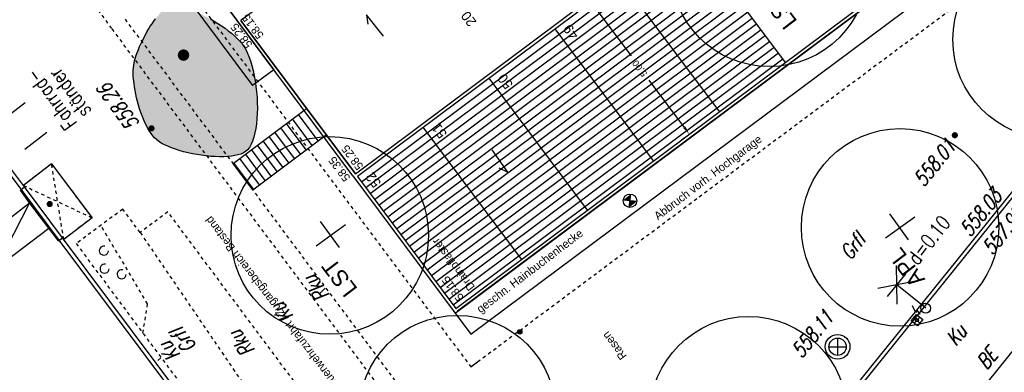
# Model space of a CAD drawing. Header units: metres. Extents: x 2 to 485, y 6 to 594.
# Tile 20 of 176: x 180 to 210, y 140 to 151. Entities that reach past the tile are written whole.
import ezdxf
from ezdxf.enums import TextEntityAlignment as Align

# ---------------------------------------------------------------- set-up
doc = ezdxf.new("R2010")
doc.units = ezdxf.units.M
doc.header["$LTSCALE"] = 0.0125
doc.header["$PDMODE"] = 35
doc.header["$PDSIZE"] = 0.1
for name, pattern in [('260241_A_bea$0$GESTRICHELT', [0.4, 0.2, -0.2]), ('260241_A_bea$0$GESTRICHELTX2', [0.7, 0.5, -0.2]), ('260241_A_bea$0$PUNKTIERT', [0.2, 0, -0.2])]:
    doc.linetypes.add(name, pattern=pattern)
for name, color, linetype in [('260241_A_bea$0$B07_FLSTGR', 9, 'Continuous'), ('260241_A_bea$0$B10_GEBAEUDE', 1, 'Continuous'), ('260241_A_bea$0$B13_GEB_ZUBEHOER', 12, 'Continuous'), ('260241_A_bea$0$B14_GEB_ZUB_GESTR', 12, 'Continuous'), ('260241_A_bea$0$B23_EINFASS', 5, 'Continuous'), ('260241_A_bea$0$B25_EINFASS_GEPKT', 7, '260241_A_bea$0$PUNKTIERT'), ('260241_A_bea$0$B28_VEINFASS_TXT', 5, 'Continuous'), ('260241_A_bea$0$B30_BEWSYM', 3, 'Continuous'), ('260241_A_bea$0$B31_BEWLIN', 3, 'Continuous'), ('260241_A_bea$0$B32_BEWLIN_GESTR', 3, 'Continuous'), ('260241_A_bea$0$B34_ZUBEHOER_1', 6, 'Continuous'), ('260241_A_bea$0$B38_SPARTEN1_SYM', 2, 'Continuous'), ('260241_A_bea$0$B53_HAUPTHOEHEN', 4, 'Continuous'), ('260241_A_bea$0$B54_HOEHEN', 253, 'Continuous'), ('f_baum', 3, 'Continuous'), ('f_einfassung', 51, 'Continuous'), ('f_masze_100', 7, 'Continuous'), ('f_schraff', 251, 'Continuous'), ('f_text_100', 7, 'Continuous'), ('f_weg', 2, 'Continuous')]:
    doc.layers.add(name, color=color, linetype=linetype)
doc.layers.add('260241_A_bea$0$f_fill_baum', color=86, linetype='Continuous', lineweight=18)
doc.styles.add('260241_A_bea$0$ROMANS', font='ROMANS')
doc.styles.add('Arial', font='arial.ttf')

# ---------------------------------------------------------------- blocks, each defined once
blk = doc.blocks.new('260241_A_bea$0$BEL_SCHALTK')
for p, q in [((0.2, 0.23), (0.33, 0.5)), ((-0.165, 0.165), (0.165, 0.165)), ((-0.165, -0.165), (-0.165, 0.165)), ((0.165, 0.165), (0.165, -0.165)), ((0.33, 0.25), (0.2, 0.23)), ((0.26, 0.065), (0.33, 0.25)), ((0.26, 0.115), (0.26, 0.065)), ((0.295, 0.105), (0.26, 0.065)), ((0.165, -0.165), (-0.165, -0.165))]:
    blk.add_line(p, q)
blk.add_point((0, 0))
blk = doc.blocks.new('260241_A_bea$0$BEL_MAST')
for p, q in [((0.15, 0.25), (-0.15, 0.5)), ((-0.15, 0.25), (0.15, 0.5)), ((-0.15, 0.375), (0.15, 0.375)), ((0, 0), (0, 0.375))]:
    blk.add_line(p, q)
blk.add_circle((0, 0), 0.05)
blk = doc.blocks.new('260241_A_bea$0$HOEHENPKT_ZENTR')
at = {"const_width": 0.75}
blk.add_lwpolyline([(-0.375, 0, 1), (0.375, 0, 1)], format="xyb", close=True, dxfattribs=at)
blk = doc.blocks.new('260241_A_bea$0$Laubbaum_Stamm')
at = {"lineweight": -2}
blk.add_hatch(color=256, dxfattribs=at).paths.add_polyline_path([(0, 0.5, -1), (0, -0.5, -1)], flags=0)
blk = doc.blocks.new('260241_A_bea$0$Symbol_Gebuesch')
at = {"lineweight": -2}
for centre in [(0, 0.127426), (-0.18, 0.002426), (0.18, 0.002426)]:
    blk.add_arc(centre, 0.055, 309.5211964, 230.4788036, dxfattribs=at)
blk = doc.blocks.new('260241_A_bea$0$Hoehenpunkt_einfach')
at = {"lineweight": -2}
blk.add_hatch(color=256, dxfattribs=at).paths.add_polyline_path([(0, 0.105, -1), (0, -0.105, -1)], flags=0)
blk.add_circle((0, 0), 0.105, dxfattribs=at)

msp = doc.modelspace()

# ---------------------------------------------------------------- hatches: boundary and pattern name
at = {"layer": '260241_A_bea$0$f_fill_baum'}
h = msp.add_hatch(color=256, dxfattribs=at)
h.dxf.hatch_style = 1
h.paths.add_polyline_path([(184.304, 151.134), (184.367, 151.159), (184.444, 151.169), (184.531, 151.167), (184.617, 151.164), (184.714, 151.148), (184.818, 151.122), (184.922, 151.096), (185.032, 151.059), (185.145, 151.013), (185.259, 150.968), (185.375, 150.915), (185.491, 150.856), (185.606, 150.796), (185.721, 150.73), (185.831, 150.66), (185.942, 150.59), (186.048, 150.516), (186.146, 150.441), (186.244, 150.366), (186.333, 150.289), (186.411, 150.212), (186.488, 150.135), (186.554, 150.059), (186.604, 149.987), (186.667, 149.895), (186.724, 149.783), (186.774, 149.655), (186.823, 149.527), (186.866, 149.384), (186.901, 149.231), (186.937, 149.079), (186.965, 148.917), (186.986, 148.752), (187.007, 148.587), (187.021, 148.419), (187.026, 148.254), (187.031, 148.088), (187.027, 147.925), (187.015, 147.77), (187.003, 147.616), (186.983, 147.47), (186.954, 147.339), (186.925, 147.207), (186.887, 147.09), (186.839, 146.994), (186.791, 146.897), (186.733, 146.82), (186.666, 146.771), (186.61, 146.728), (186.533, 146.696), (186.441, 146.672), (186.349, 146.647), (186.242, 146.631), (186.124, 146.622), (186.007, 146.614), (185.879, 146.613), (185.746, 146.619), (185.613, 146.626), (185.475, 146.64), (185.337, 146.66), (185.198, 146.679), (185.058, 146.705), (184.923, 146.736), (184.789, 146.767), (184.659, 146.804), (184.538, 146.845), (184.417, 146.886), (184.306, 146.931), (184.209, 146.98), (184.111, 147.029), (184.027, 147.082), (183.963, 147.138), (183.908, 147.186), (183.855, 147.248), (183.804, 147.321), (183.752, 147.393), (183.703, 147.476), (183.657, 147.566), (183.611, 147.657), (183.568, 147.755), (183.528, 147.858), (183.489, 147.962), (183.453, 148.07), (183.422, 148.18), (183.39, 148.29), (183.362, 148.401), (183.339, 148.511), (183.316, 148.622), (183.298, 148.732), (183.286, 148.838), (183.261, 149.048), (183.257, 149.242), (183.28, 149.397), (183.3, 149.528), (183.35, 149.693), (183.419, 149.868), (183.454, 149.956), (183.494, 150.046), (183.537, 150.136), (183.58, 150.226), (183.627, 150.316), (183.676, 150.403), (183.725, 150.49), (183.777, 150.574), (183.83, 150.653), (183.882, 150.731), (183.935, 150.804), (183.989, 150.868), (184.097, 150.997), (184.205, 151.093)])

# ---------------------------------------------------------------- linework, layer by layer
for p, q in [((198.332, 145.075), (198.378, 145.48)), ((198.558, 145.255), (198.153, 145.3))]:
    msp.add_line(p, q)
at = {"color": 252}
for p, q in [((204.665, 141.107), (204.665, 140.582)), ((204.402, 140.844), (204.927, 140.844))]:
    msp.add_line(p, q, dxfattribs=at)
msp.add_circle((198.355, 145.278), 0.204)
for major_axis in [(-0.265, 0.265), (-0.186, 0.186)]:
    msp.add_ellipse((204.665, 140.844), major_axis=major_axis, ratio=1, start_param=3.926991, end_param=10.210176, dxfattribs=at)
for points in [[(198.378, 145.48), (198.355, 145.278), (198.153, 145.3)], [(198.558, 145.255), (198.355, 145.278), (198.332, 145.075)]]:
    msp.add_solid(points)
at = {"layer": '260241_A_bea$0$B07_FLSTGR', "color": 30, "linetype": 'Continuous'}
msp.add_line((147.972, 68.76), (322.482, 284.91), dxfattribs=at)
at = {"layer": '260241_A_bea$0$B10_GEBAEUDE', "color": 7, "linetype": '260241_A_bea$0$GESTRICHELT'}
for p, q in [((193.722, 140.388), (219.951, 159.899)), ((182.924, 154.406), (193.515, 140.24))]:
    msp.add_line(p, q, dxfattribs=at)
at = {"layer": '260241_A_bea$0$B10_GEBAEUDE', "color": 7, "linetype": 'Continuous'}
for p, q in [((179.855, 145.627), (174.336, 152.973)), ((181.012, 144.077), (179.855, 145.627)), ((187.252, 135.74), (181.012, 144.077))]:
    msp.add_line(p, q, dxfattribs=at)
at = {"layer": '260241_A_bea$0$B10_GEBAEUDE', "color": 252, "linetype": 'Continuous'}
msp.add_line((193.515, 140.24), (193.722, 140.388), dxfattribs=at)
at = {"layer": '260241_A_bea$0$B13_GEB_ZUBEHOER', "color": 7, "linetype": 'Continuous'}
for p, q in [((179.952, 145.699), (174.432, 153.045)), ((180.777, 146.394), (179.92, 145.74)), ((180.777, 146.394), (182.006, 144.761)), ((179.952, 145.699), (179.92, 145.74)), ((179.829, 145.599), (179.952, 145.699)), ((180.109, 145.212), (179.829, 145.599)), ((181.109, 144.149), (179.952, 145.699)), ((181.109, 144.149), (179.952, 145.699)), ((178.506, 144), (180.109, 145.212)), ((180.109, 145.212), (179.088, 143.23)), ((180.691, 144.442), (180.109, 145.212)), ((182.006, 144.761), (181.146, 144.101)), ((179.088, 143.23), (180.691, 144.442)), ((180.985, 144.058), (180.691, 144.442)), ((180.985, 144.058), (181.109, 144.149)), ((187.421, 135.715), (181.109, 144.149)), ((181.146, 144.101), (181.109, 144.149))]:
    msp.add_line(p, q, dxfattribs=at)
at = {"layer": '260241_A_bea$0$B14_GEB_ZUB_GESTR', "color": 7, "linetype": '260241_A_bea$0$GESTRICHELTX2'}
for p, q in [((181.146, 144.101), (180.777, 146.394)), ((179.92, 145.74), (182.006, 144.761))]:
    msp.add_line(p, q, dxfattribs=at)
at = {"layer": '260241_A_bea$0$B23_EINFASS', "color": 252, "linetype": 'Continuous'}
for p, q in [((203.862, 137.794), (210.045, 145.448)), ((212.296, 143.599), (205.7, 135.417))]:
    msp.add_line(p, q, dxfattribs=at)
at = {"layer": '260241_A_bea$0$B25_EINFASS_GEPKT', "color": 7, "linetype": '260241_A_bea$0$PUNKTIERT', "ltscale": 0.5}
for p, q in [((181.114, 152.516), (182.608, 150.493)), ((183.009, 150.791), (191.737, 139.114)), ((182.608, 150.493), (191.337, 138.814)), ((180.777, 146.394), (179.824, 145.667)), ((180.777, 146.394), (182.006, 144.761)), ((182.938, 145.023), (181.525, 143.976)), ((183.471, 144.311), (182.938, 145.023)), ((184.309, 144.944), (183.471, 144.311)), ((190.647, 136.442), (184.309, 144.944)), ((182.006, 144.761), (181.05, 144.027)), ((183.471, 144.311), (191.45, 132.615)), ((181.525, 143.976), (187.737, 135.645))]:
    msp.add_line(p, q, dxfattribs=at)
at = {"layer": '260241_A_bea$0$B28_VEINFASS_TXT', "color": 252, "linetype": 'Continuous'}
msp.add_line((184.002, 140.431), (184.101, 140.506), dxfattribs=at)
at = {"layer": '260241_A_bea$0$B31_BEWLIN', "linetype": 'Continuous'}
msp.add_lwpolyline([(185.606, 150.796), (185.721, 150.73), (185.831, 150.66), (185.942, 150.59), (186.048, 150.516), (186.146, 150.441), (186.244, 150.366), (186.333, 150.289), (186.411, 150.212), (186.488, 150.135), (186.554, 150.059), (186.604, 149.987), (186.667, 149.895), (186.724, 149.783), (186.774, 149.655), (186.823, 149.527), (186.866, 149.384), (186.901, 149.231), (186.937, 149.079), (186.965, 148.917), (186.986, 148.752), (187.007, 148.587), (187.021, 148.419), (187.026, 148.254), (187.031, 148.088), (187.027, 147.925), (187.015, 147.77), (187.003, 147.616), (186.983, 147.47), (186.954, 147.339), (186.925, 147.207), (186.887, 147.09), (186.839, 146.994), (186.791, 146.897), (186.733, 146.82), (186.666, 146.771), (186.61, 146.728), (186.533, 146.696), (186.441, 146.672), (186.349, 146.647), (186.242, 146.631), (186.124, 146.622), (186.007, 146.614), (185.879, 146.613), (185.746, 146.619), (185.613, 146.626), (185.475, 146.64), (185.337, 146.66), (185.198, 146.679), (185.058, 146.705), (184.923, 146.736), (184.789, 146.767), (184.659, 146.804), (184.538, 146.845), (184.417, 146.886), (184.306, 146.931), (184.209, 146.98), (184.111, 147.029), (184.027, 147.082), (183.963, 147.138), (183.908, 147.186), (183.855, 147.248), (183.804, 147.321), (183.752, 147.393), (183.703, 147.476), (183.657, 147.566), (183.611, 147.657), (183.568, 147.755), (183.528, 147.858), (183.489, 147.962), (183.453, 148.07), (183.422, 148.18), (183.39, 148.29), (183.362, 148.401), (183.339, 148.511), (183.316, 148.622), (183.298, 148.732), (183.286, 148.838), (183.261, 149.048), (183.257, 149.242), (183.28, 149.397), (183.3, 149.528), (183.35, 149.693), (183.419, 149.868), (183.454, 149.956), (183.494, 150.046), (183.537, 150.136), (183.58, 150.226), (183.627, 150.316), (183.676, 150.403), (183.725, 150.49), (183.777, 150.574), (183.83, 150.653), (183.882, 150.731), (183.935, 150.804)], dxfattribs=at)
at = {"layer": '260241_A_bea$0$B32_BEWLIN_GESTR', "linetype": '260241_A_bea$0$GESTRICHELT'}
for p, q in [((183.696, 142.145), (182.275, 144.532)), ((183.552, 141.258), (183.696, 142.145))]:
    msp.add_line(p, q, dxfattribs=at)
at = {"layer": '260241_A_bea$0$B34_ZUBEHOER_1', "color": 252, "linetype": 'Continuous'}
for p, q in [((179.979, 148.247), (179.309, 147.731)), ((179.966, 146.848), (180.636, 147.364))]:
    msp.add_line(p, q, dxfattribs=at)
at = {"layer": 'f_baum'}
for p, q in [((193.118, 141.925), (215.964, 158.963)), ((197.992, 130.716), (220.753, 158.908)), ((193.516, 141.224), (216.443, 158.322)), ((182.227, 155.02), (186.886, 148.777)), ((183.352, 154.851), (187.527, 149.255)), ((187.527, 149.255), (186.886, 148.777)), ((192.978, 141.946), (193.516, 141.224))]:
    msp.add_line(p, q, dxfattribs=at)
at = {"layer": 'f_baum', "ltscale": 0.5}
for p, q in [((206.823, 144.087), (206.253, 144.883)), ((188.821, 143.914), (189.708, 144.558)), ((189.527, 143.857), (188.952, 144.649)), ((206.117, 144.149), (207.008, 144.787))]:
    msp.add_line(p, q, dxfattribs=at)
for centre in [(202.591, 152.35), (211.166, 150.169), (189.231, 144.225), (206.563, 144.468), (193.107, 138.798), (201.958, 138.765)]:
    msp.add_circle(centre, 3, dxfattribs=at)
at = {"layer": 'f_einfassung'}
for p, q in [((212.314, 169.967), (186.533, 150.755)), ((190.009, 146.094), (215.767, 165.333)), ((193.038, 141.866), (215.964, 158.963)), ((193.058, 142.006), (215.905, 159.043)), ((186.402, 150.764), (183.352, 154.851)), ((189.929, 146.034), (186.402, 150.764)), ((186.533, 150.755), (190.009, 146.094)), ((190.009, 146.094), (186.533, 150.755)), ((186.291, 146.412), (188.527, 148.08)), ((186.889, 145.61), (189.125, 147.279)), ((186.889, 145.61), (186.291, 146.412)), ((189.929, 146.034), (193.038, 141.866)), ((190.069, 146.014), (193.058, 142.006))]:
    msp.add_line(p, q, dxfattribs=at)
at = {"layer": 'f_masze_100', "linetype": 'Continuous'}
for p, q in [((197.319, 151.108), (198.389, 149.673)), ((200.009, 147.501), (198.938, 148.936)), ((199.998, 147.181), (199.918, 147.121))]:
    msp.add_line(p, q, dxfattribs=at)
msp.add_solid([(199.976, 147.476), (200.042, 147.526), (200.158, 147.301)], dxfattribs=at)
at = {"layer": 'f_schraff', "linetype": 'Continuous'}
for p, q in [((200.214, 153.32), (190.195, 145.845)), ((200.346, 153.142), (190.328, 145.667)), ((200.479, 152.964), (190.461, 145.489)), ((200.612, 152.785), (190.594, 145.31)), ((200.745, 152.607), (190.726, 145.132)), ((200.878, 152.429), (190.859, 144.954)), ((201.011, 152.251), (190.992, 144.776)), ((201.144, 152.073), (191.125, 144.598)), ((201.277, 151.895), (191.258, 144.42)), ((201.409, 151.717), (191.391, 144.241)), ((201.542, 151.538), (191.524, 144.063)), ((201.675, 151.36), (191.657, 143.885)), ((201.808, 151.182), (191.789, 143.707)), ((201.941, 151.004), (191.922, 143.529)), ((202.074, 150.826), (192.055, 143.351)), ((202.207, 150.648), (192.188, 143.172)), ((202.339, 150.469), (192.321, 142.994)), ((202.472, 150.291), (192.454, 142.816)), ((202.605, 150.113), (192.587, 142.638)), ((202.738, 149.935), (192.719, 142.46)), ((202.871, 149.757), (192.852, 142.282)), ((203.004, 149.579), (192.985, 142.103)), ((188.875, 147.093), (188.277, 147.894)), ((188.519, 146.827), (187.921, 147.628)), ((188.697, 146.96), (188.099, 147.761)), ((187.985, 146.428), (187.387, 147.23)), ((188.163, 146.561), (187.565, 147.363)), ((188.341, 146.694), (187.743, 147.496)), ((187.628, 146.162), (187.03, 146.964)), ((187.807, 146.295), (187.209, 147.097)), ((187.272, 145.897), (186.674, 146.698)), ((187.45, 146.029), (186.852, 146.831)), ((186.916, 145.631), (186.318, 146.432)), ((187.094, 145.764), (186.496, 146.565))]:
    msp.add_line(p, q, dxfattribs=at)
at = {"layer": 'f_text_100'}
for p, q in [((190.86, 150.272), (190.349, 150.923)), ((190.349, 150.923), (190.387, 150.642)), ((194.155, 146.822), (194.635, 146.148)), ((194.635, 146.148), (194.376, 146.265))]:
    msp.add_line(p, q, dxfattribs=at)
at = {"layer": 'f_weg'}
for p, q in [((215.922, 165.293), (190.069, 146.014)), ((215.964, 158.963), (193.118, 141.925)), ((203.079, 149.478), (200.089, 153.486)), ((201.074, 147.984), (198.085, 151.992)), ((199.07, 146.489), (196.081, 150.497)), ((197.066, 144.995), (194.077, 149.003)), ((195.062, 143.5), (192.073, 147.508))]:
    msp.add_line(p, q, dxfattribs=at)

# ---------------------------------------------------------------- block references
at = {"layer": '260241_A_bea$0$B30_BEWSYM', "xscale": 0.34999999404, "yscale": 0.34999999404, "zscale": 0.34999999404}
msp.add_blockref('260241_A_bea$0$Laubbaum_Stamm', (184.786, 149.699), dxfattribs=at)
at = {"layer": '260241_A_bea$0$B30_BEWSYM', "xscale": 2.5, "yscale": 2.5, "zscale": 2.5, "rotation": 126.998761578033}
msp.add_blockref('260241_A_bea$0$Symbol_Gebuesch', (182.641, 143.408), dxfattribs=at)
at = {"layer": '260241_A_bea$0$B38_SPARTEN1_SYM', "rotation": 51.029999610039}
for name, p, xscale, yscale in [('260241_A_bea$0$BEL_MAST', (207.341, 142.016), 3, 3), ('260241_A_bea$0$BEL_SCHALTK', (207.077, 141.655), 0.75, 0.75)]:
    msp.add_blockref(name, p, dxfattribs=dict(at, xscale=xscale, yscale=yscale))
at = {"layer": '260241_A_bea$0$B54_HOEHEN', "color": 252, "xscale": 0.125, "yscale": 0.125}
for p in [(183.813, 147.476), (208.227, 147.268), (180.72, 145.179)]:
    msp.add_blockref('260241_A_bea$0$HOEHENPKT_ZENTR', p, dxfattribs=at)
at = {"layer": '260241_A_bea$0$B54_HOEHEN', "color": 252, "xscale": 0.625, "yscale": 0.625, "zscale": 0.625}
msp.add_blockref('260241_A_bea$0$Hoehenpunkt_einfach', (195.007, 141.298), dxfattribs=at)

# ---------------------------------------------------------------- texts
at = {"layer": '260241_A_bea$0$B28_VEINFASS_TXT', "color": 252, "style": '260241_A_bea$0$ROMANS', "oblique": 15, "width": 0.75}
for s, rotation, p in [('Grfl', 51.6565, (205.296, 143.756)), ('Rku', 126.4364, (189, 142.746)), ('Ku', 126.4364, (187.968, 142.01)), ('Grfl', 126.8578, (184.966, 141.172)), ('Rku', 126.4364, (186.731, 141.074)), ('Ku', 50.7366, (208.447, 141.059)), ('Ku', 127.0063, (184.532, 140.831)), ('BE', 51.0841, (209.378, 140.347))]:
    msp.add_text(s, height=0.45, rotation=rotation, dxfattribs=at).set_placement(p, align=Align.CENTER)
at = {"layer": '260241_A_bea$0$B34_ZUBEHOER_1', "color": 252, "style": '260241_A_bea$0$ROMANS', "width": 0.75}
for s, p in [('Fahrrad-', (181.565, 147.641)), ('ständer', (182.005, 147.991))]:
    msp.add_text(s, height=0.45, rotation=126.3134, dxfattribs=at).set_placement(p)
at = {"layer": '260241_A_bea$0$B38_SPARTEN1_SYM', "style": '260241_A_bea$0$ROMANS', "width": 0.75}
msp.add_text('d=0.10', height=0.45, rotation=51.637, dxfattribs=at).set_placement((207.095, 143.29))
at = {"layer": '260241_A_bea$0$B53_HAUPTHOEHEN', "color": 252, "style": '260241_A_bea$0$ROMANS', "oblique": 15, "width": 0.75}
msp.add_text('558.26', height=0.45, rotation=126.6418, dxfattribs=at).set_placement((183.293, 147.486), align=Align.MIDDLE_LEFT)
for s, p in [('558.01', (208.11, 147.047)), ('558.03', (209.516, 145.532)), ('557.98', (210.194, 144.977))]:
    msp.add_text(s, height=0.45, rotation=51.0841, dxfattribs=at).set_placement(p, align=Align.MIDDLE_RIGHT)
msp.add_text('558.11', height=0.45, rotation=51.0841, dxfattribs=at).set_placement((204.076, 141.088), align=Align.CENTER)
at = {"layer": 'f_masze_100', "linetype": 'Continuous', "insert": (198.664, 149.305), "char_height": 0.2, "attachment_point": 5, "rotation": 126.7139, "style": 'Arial'}
msp.add_mtext('\\A1;5,00', dxfattribs=at)
at = {"layer": 'f_text_100'}
for s, height, rotation, p in [('20 Stellplätze', 0.3, 127.224, (193.705, 150.71)), ('LST', 0.5, 127.224, (203.457, 150.726)), ('58.15', 0.25, 126.7276, (187.241, 150.308)), ('58.25', 0.25, 126.7276, (186.896, 150.024)), ('49', 0.3, 127.224, (196.812, 150.315)), ('50', 0.3, 127.224, (194.816, 148.811)), ('51', 0.3, 127.224, (192.811, 147.316)), ('Abbruch vorh. Hochgarage', 0.25, 37.224, (199.207, 144.679)), ('58.25', 0.25, 126.7276, (190.267, 146.329)), ('58.35', 0.25, 126.7276, (189.873, 145.979)), ('52', 0.3, 127.224, (190.807, 145.822)), ('Feuerwehrzufahrt / Zugangsbereich Bestand', 0.25, 127.224, (189.628, 139.569)), ('Drainpflaster', 0.25, 127.224, (193.657, 142.664)), ('geschn. Hainbuchenhecke', 0.25, 37.224, (193.815, 141.853)), ('APL', 0.5, 127.224, (207.341, 142.892)), ('LST', 0.5, 127.224, (190.097, 142.602)), ('58.15', 0.25, 126.7276, (193.315, 142.349)), ('Rasen', 0.25, 127.224, (198.271, 140.567))]:
    msp.add_text(s, height=height, rotation=rotation, dxfattribs=at).set_placement(p)

doc.saveas('drawing.dxf')
